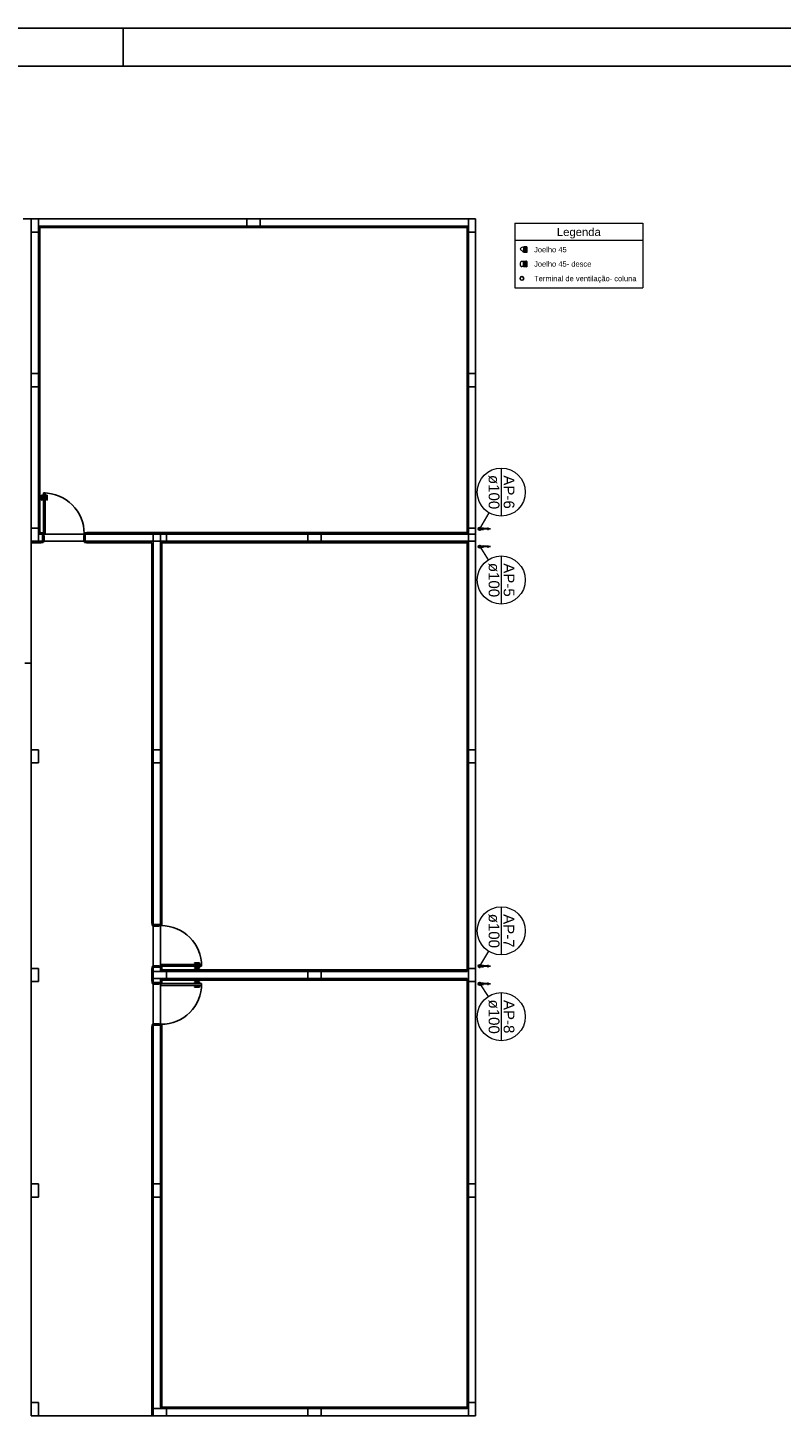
# Model space of a CAD drawing. Header units: millimetres. Extents: x 0 to 354, y 0 to 59.
# Tile 33 of 84: x 135 to 154, y 23 to 59. Entities that reach past the tile are written whole.
import ezdxf

# ---------------------------------------------------------------- set-up
doc = ezdxf.new("R2010")
doc.units = ezdxf.units.MM
for name, color, linetype, lineweight in [('AP-Colunas', 196, 'Continuous', 30), ('AP-Conexões', 196, 'Continuous', 20), ('AP-Indicação coluna', 2, 'Continuous', 20), ('AP-Sentido tubo', 196, 'Continuous', 20), ('AP-Textos coluna', 2, 'Continuous', 20), ('AP-Tubos', 196, 'Continuous', 30), ('DI-Níveis', 2, 'Continuous', 20), ('DI-Textos', 2, 'Continuous', 20), ('DI-Títulos', 3, 'Continuous', 30), ('Simbolos', 3, 'Continuous', 20), ('Simbolos_int', 1, 'Continuous', 5)]:
    doc.layers.add(name, color=color, linetype=linetype, lineweight=lineweight)
doc.styles.add('Arial', font='arial.ttf')
doc.styles.get("Standard").update_dxf_attribs({"font": 'arial.ttf'})
doc.dimstyles.get("Standard").update_dxf_attribs({"dimtxt": 0.18, "dimasz": 0.18, "dimexe": 0.18, "dimexo": 0.0625, "dimgap": 0.09, "dimtad": 0, "dimtih": 1, "dimtoh": 1, "dimdec": 4, "dimzin": 0, "dimdsep": 46, "dimtxsty": 'Standard', "dimcen": 0.09, "dimadec": 0, "dimazin": 0, "dimtfac": 1, "dimtdec": 4, "dimtofl": 0, "dimtmove": 0, "dimatfit": 3, "dimfxl": 1, "dimtolj": 1, "dimtzin": 0, "dimarcsym": 0})

msp = doc.modelspace()

# ---------------------------------------------------------------- linework, layer by layer
at = {"color": 1}
for p, q in [((137.1, 58.4), (137.1, 59.4)), ((134.477, 54.3922), (134.69, 54.3922)), ((134.877, 54.3922), (134.69, 54.3922)), ((134.69, 54.3922), (134.69, 54.0462)), ((134.877, 54.0462), (134.877, 54.3922)), ((140.344, 54.3922), (134.877, 54.3922)), ((134.877, 54.3922), (134.877, 54.2062)), ((140.69, 54.3922), (140.344, 54.3922)), ((140.344, 54.3922), (140.344, 54.2062)), ((140.344, 54.2062), (140.344, 54.3922)), ((140.69, 54.2062), (140.69, 54.3922)), ((146.157, 54.3922), (140.69, 54.3922)), ((140.69, 54.3922), (140.69, 54.2062)), ((146.344, 54.3922), (146.157, 54.3922)), ((146.157, 54.3922), (146.157, 54.0462)), ((146.157, 54.2062), (146.157, 54.3922)), ((146.344, 54.0462), (146.344, 54.3922)), ((134.69, 54.0462), (134.877, 54.0462)), ((134.69, 54.0462), (134.69, 50.3392)), ((134.877, 54.0462), (134.69, 54.0462)), ((134.877, 54.2062), (140.344, 54.2062)), ((134.877, 54.2062), (134.877, 46.1262)), ((134.877, 50.3392), (134.877, 54.0462)), ((134.89, 54.1922), (134.89, 46.1392)), ((146.144, 54.1922), (134.89, 54.1922)), ((134.917, 46.1662), (134.917, 54.1662)), ((134.917, 54.1662), (146.117, 54.1662)), ((140.344, 54.2062), (140.69, 54.2062)), ((140.69, 54.2062), (140.344, 54.2062)), ((146.157, 54.2062), (140.69, 54.2062)), ((146.117, 54.1662), (146.117, 46.1662)), ((146.144, 46.1392), (146.144, 54.1922)), ((146.157, 46.1262), (146.157, 54.2062)), ((146.157, 54.0462), (146.344, 54.0462)), ((146.344, 54.0462), (146.157, 54.0462)), ((146.157, 54.0462), (146.157, 50.3392)), ((146.344, 50.3392), (146.344, 54.0462)), ((134.877, 50.3392), (134.69, 50.3392)), ((134.69, 50.3392), (134.69, 49.9922)), ((134.69, 50.3392), (134.877, 50.3392)), ((134.877, 49.9922), (134.877, 50.3392)), ((146.344, 50.3392), (146.157, 50.3392)), ((146.157, 50.3392), (146.157, 49.9922)), ((146.157, 50.3392), (146.344, 50.3392)), ((146.344, 49.9922), (146.344, 50.3392)), ((134.69, 49.9922), (134.877, 49.9922)), ((134.69, 49.9922), (134.69, 46.2862)), ((134.877, 49.9922), (134.69, 49.9922)), ((134.877, 46.2862), (134.877, 49.9922)), ((146.157, 49.9922), (146.344, 49.9922)), ((146.344, 49.9922), (146.157, 49.9922)), ((146.157, 49.9922), (146.157, 46.2862)), ((146.344, 46.2862), (146.344, 49.9922)), ((134.961, 47.0182), (134.961, 47.1502)), ((134.961, 47.1502), (135.004, 47.1502)), ((134.974, 47.0182), (134.961, 47.0182)), ((135.004, 47.1232), (134.974, 47.1232)), ((134.974, 47.1232), (134.974, 47.0182)), ((135.01, 47.1652), (135.004, 47.1652)), ((135.004, 47.1652), (135.004, 47.1372)), ((135.004, 47.1372), (135.004, 47.1092)), ((135.004, 47.1092), (135.01, 47.1092)), ((135.01, 47.2062), (135.057, 47.2062)), ((135.01, 46.1392), (135.01, 47.2062)), ((135.057, 47.2062), (135.057, 46.1392)), ((135.057, 47.1652), (135.064, 47.1652)), ((135.064, 47.1092), (135.057, 47.1092)), ((135.064, 47.1652), (135.064, 47.1372)), ((135.106, 47.1502), (135.064, 47.1502)), ((135.064, 47.1372), (135.064, 47.1092)), ((135.064, 47.1232), (135.094, 47.1232)), ((135.094, 47.1232), (135.094, 47.0182)), ((135.094, 47.0182), (135.106, 47.0182)), ((135.106, 47.0182), (135.106, 47.1502)), ((134.877, 46.2862), (134.69, 46.2862)), ((134.69, 46.2862), (134.69, 45.9392)), ((134.69, 46.2862), (134.877, 46.2862)), ((134.877, 45.9392), (134.877, 46.2862)), ((146.344, 46.2862), (146.157, 46.2862)), ((146.157, 46.2862), (146.157, 45.9392)), ((146.157, 46.2862), (146.344, 46.2862)), ((146.344, 45.9392), (146.344, 46.2862)), ((134.69, 45.9392), (134.877, 45.9392)), ((134.69, 45.9392), (134.69, 45.8992)), ((134.69, 45.8992), (134.69, 40.4722)), ((134.95, 45.8992), (134.69, 45.8992)), ((134.984, 46.1262), (134.877, 46.1262)), ((134.877, 46.1262), (134.877, 45.9392)), ((134.877, 45.9392), (134.984, 45.9392)), ((134.89, 46.1392), (134.944, 46.1392)), ((134.944, 46.1662), (134.917, 46.1662)), ((134.944, 46.1592), (134.944, 46.1662)), ((134.944, 46.1592), (134.997, 46.1592)), ((134.944, 46.1392), (134.944, 46.1592)), ((134.944, 46.1262), (134.944, 46.1392)), ((134.997, 46.1392), (134.944, 46.1392)), ((134.95, 45.9392), (134.95, 45.9262)), ((134.95, 45.9262), (135.004, 45.9262)), ((134.95, 45.9062), (134.95, 45.9262)), ((134.95, 45.9062), (134.95, 45.8992)), ((135.004, 45.9062), (134.95, 45.9062)), ((134.984, 45.9262), (134.984, 46.1392)), ((134.997, 46.1592), (134.997, 46.1392)), ((134.997, 46.1392), (135.01, 46.1392)), ((135.004, 45.9262), (135.004, 45.9062)), ((135.024, 45.9262), (135.004, 45.9262)), ((135.057, 46.1392), (135.01, 46.1392)), ((135.01, 46.1392), (135.01, 46.0922)), ((135.01, 46.1262), (136.077, 46.1262)), ((135.01, 46.0922), (135.024, 46.0922)), ((135.024, 46.0922), (135.024, 45.9262)), ((135.024, 45.9392), (136.064, 45.9392)), ((136.064, 46.0922), (136.077, 46.0922)), ((136.064, 45.9262), (136.064, 46.0922)), ((136.084, 45.9262), (136.064, 45.9262)), ((136.077, 46.1392), (136.09, 46.1392)), ((136.077, 46.0922), (136.077, 46.1392)), ((136.084, 45.9262), (136.137, 45.9262)), ((136.084, 45.9062), (136.084, 45.9262)), ((136.137, 45.9062), (136.084, 45.9062)), ((136.09, 46.1392), (136.09, 46.1592)), ((136.09, 46.1592), (136.144, 46.1592)), ((136.144, 46.1392), (136.09, 46.1392)), ((136.104, 46.1392), (136.104, 45.9262)), ((138.077, 46.1262), (136.104, 46.1262)), ((136.104, 45.9392), (137.89, 45.9392)), ((136.137, 45.9392), (136.137, 45.9262)), ((136.137, 45.9262), (136.137, 45.9062)), ((136.137, 45.9062), (136.137, 45.8992)), ((137.85, 45.8992), (136.137, 45.8992)), ((146.117, 46.1662), (136.144, 46.1662)), ((136.144, 46.1662), (136.144, 46.1592)), ((136.144, 46.1592), (136.144, 46.1392)), ((136.144, 46.1392), (136.144, 46.1262)), ((136.144, 46.1392), (146.144, 46.1392)), ((137.85, 35.9192), (137.85, 45.8992)), ((138.237, 46.1262), (137.89, 46.1262)), ((137.89, 46.1262), (137.89, 45.9392)), ((137.89, 45.9392), (138.237, 45.9392)), ((137.89, 45.9392), (137.89, 40.4722)), ((138.077, 46.1262), (142.29, 46.1262)), ((138.077, 46.1262), (138.077, 40.4722)), ((142.29, 45.9392), (138.077, 45.9392)), ((138.09, 45.9262), (138.09, 35.9262)), ((146.144, 45.9262), (138.09, 45.9262)), ((138.117, 35.9262), (138.117, 45.8992)), ((138.117, 45.8992), (146.117, 45.8992)), ((138.237, 45.9392), (138.237, 46.1262)), ((141.944, 46.1262), (138.237, 46.1262)), ((138.237, 46.1262), (138.237, 45.9392)), ((138.237, 45.9392), (141.944, 45.9392)), ((142.29, 46.1262), (141.944, 46.1262)), ((141.944, 46.1262), (141.944, 45.9392)), ((141.944, 45.9392), (141.944, 46.1262)), ((141.944, 45.9392), (142.29, 45.9392)), ((142.29, 45.9392), (142.29, 46.1262)), ((142.29, 46.1262), (142.29, 45.9392)), ((146.344, 46.1262), (142.29, 46.1262)), ((142.29, 45.9392), (146.157, 45.9392)), ((146.117, 45.8992), (146.117, 34.6992)), ((146.144, 34.6722), (146.144, 45.9262)), ((146.157, 45.9392), (146.344, 45.9392)), ((146.157, 45.9392), (146.157, 40.4722)), ((146.344, 40.4722), (146.344, 46.1262)), ((134.69, 42.7392), (134.517, 42.7392)), ((134.877, 40.4722), (134.69, 40.4722)), ((134.69, 40.4722), (134.69, 40.1262)), ((134.877, 40.1262), (134.877, 40.4722)), ((138.077, 40.4722), (137.89, 40.4722)), ((137.89, 40.4722), (137.89, 40.1262)), ((137.89, 40.4722), (138.077, 40.4722)), ((138.077, 40.1262), (138.077, 40.4722)), ((138.077, 40.4722), (138.077, 40.1262)), ((146.344, 40.4722), (146.157, 40.4722)), ((146.157, 40.4722), (146.157, 40.1262)), ((146.157, 40.4722), (146.344, 40.4722)), ((146.157, 34.6592), (146.157, 40.4722)), ((146.344, 40.1262), (146.344, 40.4722)), ((134.69, 40.1262), (134.877, 40.1262)), ((134.69, 40.1262), (134.69, 34.7392)), ((137.89, 40.1262), (138.077, 40.1262)), ((137.89, 40.1262), (137.89, 35.8862)), ((138.077, 40.1262), (137.89, 40.1262)), ((138.077, 35.8862), (138.077, 40.1262)), ((146.157, 40.1262), (146.344, 40.1262)), ((146.344, 40.1262), (146.157, 40.1262)), ((146.157, 40.1262), (146.157, 34.7392)), ((146.344, 34.7392), (146.344, 40.1262)), ((137.857, 35.9192), (137.85, 35.9192)), ((137.857, 35.9192), (137.857, 35.8662)), ((137.877, 35.9192), (137.857, 35.9192)), ((137.857, 35.8662), (137.877, 35.8662)), ((137.89, 35.9192), (137.877, 35.9192)), ((137.877, 35.8662), (137.877, 35.9192)), ((138.09, 35.8862), (137.877, 35.8862)), ((137.877, 35.8662), (137.877, 35.8462)), ((137.877, 35.8462), (138.044, 35.8462)), ((137.89, 35.8462), (137.89, 34.8062)), ((138.044, 35.8462), (138.044, 35.8592)), ((138.044, 35.8592), (138.09, 35.8592)), ((138.077, 35.9262), (138.09, 35.9262)), ((138.077, 35.8592), (138.077, 34.7922)), ((138.11, 35.9262), (138.09, 35.9262)), ((138.09, 35.9262), (138.09, 35.8722)), ((138.09, 35.8722), (138.11, 35.8722)), ((138.09, 35.8592), (138.09, 35.8722)), ((138.11, 35.9262), (138.117, 35.9262)), ((138.11, 35.8722), (138.11, 35.9262)), ((138.969, 34.8762), (138.969, 34.8882)), ((138.969, 34.8882), (139.101, 34.8882)), ((139.101, 34.8882), (139.101, 34.8462)), ((134.877, 34.7392), (134.69, 34.7392)), ((134.69, 34.7392), (134.69, 34.3922)), ((134.877, 34.3922), (134.877, 34.7392)), ((137.85, 34.3992), (137.85, 34.7322)), ((137.857, 34.7322), (137.85, 34.7322)), ((137.857, 34.7862), (137.857, 34.7322)), ((137.877, 34.7862), (137.857, 34.7862)), ((137.857, 34.7322), (137.877, 34.7322)), ((137.877, 34.8062), (137.877, 34.7862)), ((138.044, 34.8062), (137.877, 34.8062)), ((137.877, 34.7322), (137.877, 34.7862)), ((137.877, 34.7662), (138.09, 34.7662)), ((137.89, 34.7322), (137.877, 34.7322)), ((137.89, 34.7662), (137.89, 34.6592)), ((138.237, 34.6592), (137.89, 34.6592)), ((137.89, 34.6592), (137.89, 34.4722)), ((137.89, 34.6592), (138.077, 34.6592)), ((138.044, 34.7922), (138.044, 34.8062)), ((138.09, 34.7922), (138.044, 34.7922)), ((138.077, 34.6592), (138.077, 34.7662)), ((138.09, 34.7262), (138.077, 34.7262)), ((138.077, 34.6592), (142.29, 34.6592)), ((138.09, 34.8392), (138.09, 34.7922)), ((139.157, 34.8392), (138.09, 34.8392)), ((138.09, 34.7922), (139.157, 34.7922)), ((138.09, 34.7792), (138.09, 34.7922)), ((138.11, 34.7792), (138.09, 34.7792)), ((138.09, 34.7792), (138.09, 34.7262)), ((138.09, 34.7262), (138.09, 34.6722)), ((138.09, 34.7262), (138.11, 34.7262)), ((138.09, 34.6722), (146.144, 34.6722)), ((138.11, 34.7262), (138.11, 34.7792)), ((138.117, 34.7262), (138.11, 34.7262)), ((138.117, 34.6992), (138.117, 34.7262)), ((146.117, 34.6992), (138.117, 34.6992)), ((138.237, 34.4722), (138.237, 34.6592)), ((141.944, 34.6592), (138.237, 34.6592)), ((138.237, 34.6592), (138.237, 34.4722)), ((139.075, 34.8762), (138.969, 34.8762)), ((139.075, 34.7562), (138.969, 34.7562)), ((138.969, 34.7562), (138.969, 34.7432)), ((138.969, 34.7432), (139.101, 34.7432)), ((139.06, 34.8462), (139.06, 34.8392)), ((139.088, 34.8462), (139.06, 34.8462)), ((139.06, 34.7852), (139.06, 34.7922)), ((139.088, 34.7852), (139.06, 34.7852)), ((139.075, 34.8462), (139.075, 34.8762)), ((139.075, 34.7852), (139.075, 34.7562)), ((139.116, 34.8462), (139.088, 34.8462)), ((139.116, 34.7852), (139.088, 34.7852)), ((139.101, 34.7432), (139.101, 34.7852)), ((139.116, 34.8392), (139.116, 34.8462)), ((139.116, 34.7922), (139.116, 34.7852)), ((139.157, 34.7922), (139.157, 34.8392)), ((142.29, 34.6592), (141.944, 34.6592)), ((141.944, 34.6592), (141.944, 34.4722)), ((141.944, 34.4722), (141.944, 34.6592)), ((142.29, 34.4722), (142.29, 34.6592)), ((146.117, 34.6592), (142.29, 34.6592)), ((142.29, 34.6592), (142.29, 34.4722)), ((146.144, 34.6592), (146.157, 34.6592)), ((146.344, 34.7392), (146.157, 34.7392)), ((146.157, 34.7392), (146.157, 34.3922)), ((146.157, 34.7392), (146.344, 34.7392)), ((146.157, 34.4722), (146.157, 34.6592)), ((146.344, 34.3922), (146.344, 34.7392)), ((134.69, 34.3922), (134.877, 34.3922)), ((134.69, 34.3922), (134.69, 29.0862)), ((137.857, 34.3992), (137.85, 34.3992)), ((137.857, 34.3992), (137.877, 34.3992)), ((137.857, 34.3462), (137.857, 34.3992)), ((137.877, 34.3462), (137.857, 34.3462)), ((137.89, 34.3992), (137.877, 34.3992)), ((137.877, 34.3992), (137.877, 34.3462)), ((137.877, 34.3662), (138.09, 34.3662)), ((137.877, 34.3262), (137.877, 34.3462)), ((138.044, 34.3262), (137.877, 34.3262)), ((137.89, 34.4722), (138.237, 34.4722)), ((137.89, 34.4722), (137.89, 34.3662)), ((138.077, 34.4722), (137.89, 34.4722)), ((137.89, 34.3262), (137.89, 33.2862)), ((138.044, 34.3392), (138.044, 34.3262)), ((138.09, 34.3392), (138.044, 34.3392)), ((138.077, 34.3662), (138.077, 34.4722)), ((142.29, 34.4722), (138.077, 34.4722)), ((138.077, 34.4062), (138.09, 34.4062)), ((138.077, 34.3392), (138.077, 33.2722)), ((138.09, 34.4592), (138.09, 34.4062)), ((146.144, 34.4592), (138.09, 34.4592)), ((138.09, 34.4062), (138.11, 34.4062)), ((138.09, 34.3522), (138.09, 34.4062)), ((138.11, 34.3522), (138.09, 34.3522)), ((138.09, 34.3522), (138.09, 34.3392)), ((138.09, 34.3392), (139.157, 34.3392)), ((138.09, 34.2922), (138.09, 34.3392)), ((139.157, 34.2922), (138.09, 34.2922)), ((138.11, 34.4062), (138.117, 34.4062)), ((138.11, 34.4062), (138.11, 34.3522)), ((138.117, 34.4062), (138.117, 34.4322)), ((138.117, 34.4322), (146.117, 34.4322)), ((138.237, 34.4722), (141.944, 34.4722)), ((138.969, 34.3762), (138.969, 34.3882)), ((138.969, 34.3882), (139.101, 34.3882)), ((139.075, 34.3762), (138.969, 34.3762)), ((139.075, 34.2562), (138.969, 34.2562)), ((138.969, 34.2562), (138.969, 34.2432)), ((138.969, 34.2432), (139.101, 34.2432)), ((139.06, 34.3462), (139.06, 34.3392)), ((139.088, 34.3462), (139.06, 34.3462)), ((139.06, 34.2852), (139.06, 34.2922)), ((139.088, 34.2852), (139.06, 34.2852)), ((139.075, 34.3462), (139.075, 34.3762)), ((139.075, 34.2852), (139.075, 34.2562)), ((139.116, 34.3462), (139.088, 34.3462)), ((139.116, 34.2852), (139.088, 34.2852)), ((139.101, 34.3882), (139.101, 34.3462)), ((139.101, 34.2432), (139.101, 34.2852)), ((139.116, 34.3392), (139.116, 34.3462)), ((139.116, 34.2922), (139.116, 34.2852)), ((139.157, 34.3392), (139.157, 34.2922)), ((141.944, 34.4722), (142.29, 34.4722)), ((142.29, 34.4722), (146.117, 34.4722)), ((146.117, 34.4322), (146.117, 23.2322)), ((146.157, 34.4722), (146.144, 34.4722)), ((146.144, 23.2062), (146.144, 34.4592)), ((146.157, 23.1922), (146.157, 34.4722)), ((146.157, 34.3922), (146.344, 34.3922)), ((146.344, 34.3922), (146.157, 34.3922)), ((146.157, 34.3922), (146.157, 29.0862)), ((146.344, 29.0862), (146.344, 34.3922)), ((137.85, 23.0062), (137.85, 33.2122)), ((137.857, 33.2122), (137.85, 33.2122)), ((137.857, 33.2662), (137.877, 33.2662)), ((137.857, 33.2122), (137.857, 33.2662)), ((137.877, 33.2122), (137.857, 33.2122)), ((137.877, 33.2662), (137.877, 33.2862)), ((137.877, 33.2862), (138.044, 33.2862)), ((137.877, 33.2662), (137.877, 33.2122)), ((138.09, 33.2462), (137.877, 33.2462)), ((137.89, 33.2122), (137.877, 33.2122)), ((137.89, 33.2462), (137.89, 29.0862)), ((138.044, 33.2862), (138.044, 33.2722)), ((138.044, 33.2722), (138.09, 33.2722)), ((138.077, 29.0862), (138.077, 33.2462)), ((138.09, 33.2062), (138.077, 33.2062)), ((138.09, 33.2722), (138.09, 33.2592)), ((138.09, 33.2592), (138.11, 33.2592)), ((138.09, 33.2062), (138.09, 33.2592)), ((138.09, 33.2062), (138.09, 23.2062)), ((138.11, 33.2062), (138.09, 33.2062)), ((138.11, 33.2592), (138.11, 33.2062)), ((138.117, 33.2062), (138.11, 33.2062)), ((138.117, 23.2322), (138.117, 33.2062)), ((134.877, 29.0862), (134.69, 29.0862)), ((134.69, 29.0862), (134.69, 28.7392)), ((134.877, 28.7392), (134.877, 29.0862)), ((138.077, 29.0862), (137.89, 29.0862)), ((137.89, 29.0862), (137.89, 28.7392)), ((137.89, 29.0862), (138.077, 29.0862)), ((138.077, 28.7392), (138.077, 29.0862)), ((138.077, 29.0862), (138.077, 28.7392)), ((146.344, 29.0862), (146.157, 29.0862)), ((146.157, 29.0862), (146.157, 28.7392)), ((146.157, 29.0862), (146.344, 29.0862)), ((146.344, 28.7392), (146.344, 29.0862)), ((134.69, 28.7392), (134.877, 28.7392)), ((134.69, 28.7392), (134.69, 23.3522)), ((137.89, 28.7392), (138.077, 28.7392)), ((137.89, 28.7392), (137.89, 23.1922)), ((138.077, 28.7392), (137.89, 28.7392)), ((138.077, 23.2322), (138.077, 28.7392)), ((146.157, 28.7392), (146.344, 28.7392)), ((146.344, 28.7392), (146.157, 28.7392)), ((146.157, 28.7392), (146.157, 23.3522)), ((146.344, 23.3522), (146.344, 28.7392)), ((134.877, 23.3522), (134.69, 23.3522)), ((134.69, 23.3522), (134.69, 23.0062)), ((134.877, 23.0062), (134.877, 23.3522)), ((138.237, 23.1922), (137.89, 23.1922)), ((137.89, 23.1922), (137.89, 23.0062)), ((137.89, 23.1922), (138.077, 23.1922)), ((138.077, 23.2062), (138.077, 23.1922)), ((138.077, 23.1922), (142.29, 23.1922)), ((138.09, 23.2062), (146.144, 23.2062)), ((146.117, 23.2322), (138.117, 23.2322)), ((138.237, 23.0062), (138.237, 23.1922)), ((141.944, 23.1922), (138.237, 23.1922)), ((138.237, 23.1922), (138.237, 23.0062)), ((142.29, 23.1922), (141.944, 23.1922)), ((141.944, 23.1922), (141.944, 23.0062)), ((141.944, 23.0062), (141.944, 23.1922)), ((142.29, 23.0062), (142.29, 23.1922)), ((146.117, 23.1922), (142.29, 23.1922)), ((142.29, 23.1922), (142.29, 23.0062)), ((146.144, 23.1922), (146.157, 23.1922)), ((146.344, 23.3522), (146.157, 23.3522)), ((146.157, 23.3522), (146.157, 23.0062)), ((146.157, 23.3522), (146.344, 23.3522)), ((146.157, 23.0062), (146.157, 23.1922)), ((146.344, 23.0062), (146.344, 23.3522)), ((134.69, 23.0062), (134.877, 23.0062)), ((134.877, 23.0062), (137.85, 23.0062)), ((137.89, 23.0062), (137.85, 23.0062)), ((137.89, 23.0062), (138.237, 23.0062)), ((138.237, 23.0062), (141.944, 23.0062)), ((141.944, 23.0062), (142.29, 23.0062)), ((142.29, 23.0062), (146.157, 23.0062)), ((146.157, 23.0062), (146.344, 23.0062))]:
    msp.add_line(p, q, dxfattribs=at)
at = {"color": 2}
msp.add_lwpolyline([(90, 59.4), (90, 0), (174.1, 0), (174.1, 59.4)], close=True, dxfattribs=at)
at = {"color": 6}
msp.add_lwpolyline([(92.5, 58.4), (92.5, 1), (173.1, 1), (173.1, 58.4)], close=True, dxfattribs=at)
msp.add_circle((147.5566, 52.8329), 0.0473)
at = {"color": 1}
for centre, start, end in [((135.01, 46.1402), 359.9678, 89.968), ((138.091, 34.7922), 0.0322, 90.032), ((138.091, 34.3392), 269.968, 359.9678)]:
    msp.add_arc(centre, 1.0667, start, end, dxfattribs=at)
at = {"layer": 'AP-Colunas', "linetype": 'Continuous'}
for p, q in [((146.4506, 46.2659), (146.5173, 46.2659)), ((146.5173, 46.2991), (146.5173, 46.2324)), ((146.4507, 45.7992), (146.5173, 45.7992)), ((146.5173, 45.8328), (146.5173, 45.7661)), ((146.4506, 34.799), (146.5173, 34.799)), ((146.5173, 34.8321), (146.5173, 34.7655)), ((146.4506, 34.3322), (146.5173, 34.3322)), ((146.5173, 34.3656), (146.5173, 34.299))]:
    msp.add_line(p, q, dxfattribs=at)
for centre in [(146.4506, 46.2659), (146.4507, 45.7992), (146.4506, 34.799), (146.4506, 34.3322)]:
    msp.add_circle(centre, 0.0333, dxfattribs=at)
at = {"layer": 'AP-Conexões', "linetype": 'Continuous'}
for p, q in [((146.6639, 46.2991), (146.6639, 46.2324)), ((146.7306, 46.2659), (146.6639, 46.2659)), ((146.6639, 45.8328), (146.6639, 45.7661)), ((146.7306, 45.7992), (146.6639, 45.7992)), ((146.6639, 34.8321), (146.6639, 34.7655)), ((146.7306, 34.799), (146.6639, 34.799)), ((146.6639, 34.3656), (146.6639, 34.299)), ((146.7306, 34.3322), (146.6639, 34.3322))]:
    msp.add_line(p, q, dxfattribs=at)
at = {"layer": 'AP-Indicação coluna'}
for p, q in [((147.0163, 47.8592), (147.0163, 46.5992)), ((146.4506, 46.2659), (146.6972, 46.6859)), ((146.4507, 45.7992), (146.6744, 45.4531)), ((147.0164, 45.554), (147.0164, 44.294)), ((147.0163, 36.3528), (147.0163, 35.0928)), ((146.4506, 34.799), (146.6873, 35.1856)), ((146.4506, 34.3322), (146.6702, 33.9982)), ((147.0163, 34.1018), (147.0163, 32.8418))]:
    msp.add_line(p, q, dxfattribs=at)
for centre in [(147.0163, 47.2292), (147.0164, 44.924), (147.0163, 35.7228), (147.0163, 33.4718)]:
    msp.add_circle(centre, 0.63, dxfattribs=at)
at = {"layer": 'AP-Tubos'}
for p, q in [((146.6639, 46.2659), (146.5173, 46.2659)), ((146.6639, 45.7992), (146.5173, 45.7992)), ((146.6639, 34.799), (146.5173, 34.799)), ((146.6639, 34.3322), (146.5173, 34.3322))]:
    msp.add_line(p, q, dxfattribs=at)
at = {"layer": 'DI-Níveis', "linetype": 'Continuous'}
for p, q in [((147.368, 54.2802), (150.7311, 54.2802)), ((147.368, 54.2802), (147.368, 52.5858)), ((150.7311, 54.2802), (150.7311, 52.5858)), ((147.368, 53.833), (150.7311, 53.833)), ((147.368, 52.5858), (150.7311, 52.5858))]:
    msp.add_line(p, q, dxfattribs=at)
at = {"layer": 'Simbolos'}
for p, q in [((147.5212, 53.6169), (147.5092, 53.6039)), ((147.6032, 53.6559), (147.5992, 53.6559)), ((147.5992, 53.6539), (147.5992, 53.6559)), ((147.6032, 53.6539), (147.6032, 53.6559)), ((147.6122, 53.6539), (147.6032, 53.6539)), ((147.6032, 53.6539), (147.6032, 53.5859)), ((147.6152, 53.6569), (147.6122, 53.6539)), ((147.6412, 53.6569), (147.6152, 53.6569)), ((147.6572, 53.6569), (147.6412, 53.6569)), ((147.6592, 53.6619), (147.6592, 53.6579)), ((147.6732, 53.6629), (147.6602, 53.6629)), ((147.6742, 53.6619), (147.6752, 53.6579)), ((147.6822, 53.6569), (147.6762, 53.6569)), ((147.6822, 53.6569), (147.6822, 53.5149)), ((147.5997, 53.2774), (147.5567, 53.2774)), ((147.5997, 53.2774), (147.5997, 53.2794)), ((147.6037, 53.2794), (147.5997, 53.2794)), ((147.6037, 53.2774), (147.6037, 53.2794)), ((147.6117, 53.2774), (147.6037, 53.2774)), ((147.6112, 53.5159), (147.6042, 53.5089)), ((147.6147, 53.2804), (147.6117, 53.2774)), ((147.6152, 53.5149), (147.6142, 53.5159)), ((147.6407, 53.2804), (147.6147, 53.2804)), ((147.6412, 53.5149), (147.6152, 53.5149)), ((147.6417, 53.2804), (147.6407, 53.2804)), ((147.6572, 53.5149), (147.6412, 53.5149)), ((147.6577, 53.2804), (147.6417, 53.2804)), ((147.6597, 53.2854), (147.6587, 53.2814)), ((147.6592, 53.5099), (147.6592, 53.5139)), ((147.6732, 53.5089), (147.6602, 53.5089)), ((147.6727, 53.2864), (147.6607, 53.2864)), ((147.6742, 53.5099), (147.6752, 53.5139)), ((147.6747, 53.2854), (147.6757, 53.2814)), ((147.6822, 53.5149), (147.6762, 53.5149)), ((147.6827, 53.2804), (147.6767, 53.2804)), ((147.6827, 53.2804), (147.6827, 53.1384)), ((147.5997, 53.1414), (147.5567, 53.1414)), ((147.5997, 53.1414), (147.5997, 53.1394)), ((147.6037, 53.1394), (147.5997, 53.1394)), ((147.6117, 53.1414), (147.6037, 53.1414)), ((147.6037, 53.1414), (147.6037, 53.1394)), ((147.6147, 53.1384), (147.6117, 53.1414)), ((147.6407, 53.1384), (147.6147, 53.1384)), ((147.6417, 53.1384), (147.6407, 53.1384)), ((147.6577, 53.1384), (147.6417, 53.1384)), ((147.6597, 53.1334), (147.6587, 53.1374)), ((147.6727, 53.1324), (147.6607, 53.1324)), ((147.6747, 53.1334), (147.6757, 53.1374)), ((147.6827, 53.1384), (147.6767, 53.1384))]:
    msp.add_line(p, q, dxfattribs=at)
for centre, radius, start, end in [((147.6132, 53.5249), 0.1296, 96.0987, 135), ((147.6572, 53.6579), 0.00133, 270, 355), ((147.6602, 53.6619), 0.00133, 90, 175), ((147.6732, 53.6619), 0.00133, 15, 90), ((147.6762, 53.6579), 0.00133, 195, 270), ((147.5807, 53.2164), 0.0711, 144.736, 163.675), ((147.5657, 53.2264), 0.053, 120.361, 144.736), ((147.5567, 53.2424), 0.0344, 90, 120.361), ((147.6132, 53.5139), 0.002, 45, 135), ((147.6572, 53.5139), 0.00133, 5, 90), ((147.6577, 53.2814), 0.00133, 270, 355), ((147.6602, 53.5099), 0.00133, 185, 270), ((147.6607, 53.2854), 0.00133, 90, 175), ((147.6727, 53.2854), 0.00133, 15, 90), ((147.6732, 53.5099), 0.00133, 270, 345), ((147.6762, 53.5139), 0.00133, 90, 165), ((147.6767, 53.2814), 0.00133, 195, 270), ((147.6047, 53.2094), 0.0955, 163.675, 180), ((147.6047, 53.2094), 0.0955, 180, 196.325), ((147.5807, 53.2024), 0.0711, 196.325, 215.264), ((147.5657, 53.1924), 0.053, 215.264, 239.639), ((147.5567, 53.1764), 0.0344, 239.639, 270), ((147.6577, 53.1374), 0.00133, 5, 90), ((147.6607, 53.1334), 0.00133, 185, 270), ((147.6727, 53.1334), 0.00133, 270, 345), ((147.6767, 53.1374), 0.00133, 90, 165)]:
    msp.add_arc(centre, radius, start, end, dxfattribs=at)
at = {"layer": 'Simbolos_int'}
for p, q in [((147.5992, 53.6559), (147.5992, 53.5859)), ((147.6032, 53.6559), (147.6032, 53.5859)), ((147.6122, 53.6539), (147.6122, 53.5159)), ((147.6412, 53.6569), (147.6412, 53.5149)), ((147.6592, 53.6569), (147.6592, 53.5149)), ((147.6752, 53.6569), (147.6752, 53.5149)), ((147.6042, 53.5089), (147.5092, 53.6039)), ((147.5992, 53.5139), (147.5992, 53.5859)), ((147.5997, 53.1414), (147.5997, 53.2774)), ((147.6032, 53.5149), (147.6032, 53.5859)), ((147.6032, 53.5109), (147.6032, 53.5859)), ((147.6037, 53.1414), (147.6037, 53.2774)), ((147.6117, 53.1414), (147.6117, 53.2774)), ((147.6417, 53.1384), (147.6417, 53.2804)), ((147.6587, 53.2804), (147.6587, 53.1384)), ((147.6757, 53.2804), (147.6757, 53.1384))]:
    msp.add_line(p, q, dxfattribs=at)

# ---------------------------------------------------------------- texts
at = {"layer": 'AP-Textos coluna', "char_height": 0.2824, "width": 1.35552, "attachment_point": 8, "rotation": 270, "line_spacing_factor": 0.798, "style": 'Arial'}
for s, insert in [('ø100', (146.6772, 47.2292)), ('AP-6', (147.0732, 47.2292)), ('ø100', (146.6772, 44.9237)), ('AP-5', (147.0732, 44.9237)), ('ø100', (146.6772, 35.7227)), ('AP-7', (147.0732, 35.7227)), ('ø100', (146.6772, 33.4715)), ('AP-8', (147.0732, 33.4715))]:
    msp.add_mtext(s, dxfattribs=dict(at, insert=insert))
at = {"layer": 'DI-Textos', "char_height": 0.1412, "attachment_point": 7, "line_spacing_factor": 0.798, "style": 'Arial'}
for s, insert, width in [('Joelho 45', (147.8759, 53.5151), 1.52496), ('Joelho 45- desce', (147.8759, 53.1391), 2.71104), ('Terminal de ventilação- coluna', (147.8759, 52.7155), 5.0832)]:
    msp.add_mtext(s, dxfattribs=dict(at, insert=insert, width=width))
at = {"layer": 'DI-Títulos', "insert": (149.0499, 53.8805), "char_height": 0.2118, "width": 1.77912, "attachment_point": 8, "line_spacing_factor": 0.798, "style": 'Arial'}
msp.add_mtext('Legenda', dxfattribs=at)

# ---------------------------------------------------------------- leaders
at = {"layer": 'AP-Sentido tubo'}
for points in [[(146.4494, 46.2659), (146.7318, 46.2659)], [(146.4494, 45.7992), (146.7318, 45.7992)], [(146.4494, 34.799), (146.7318, 34.799)], [(146.4494, 34.3322), (146.7318, 34.3322)]]:
    msp.add_leader(points, dimstyle='Standard', override={"dimasz": 0.1, "dimldrblk": 'CLOSED'}, dxfattribs=at)

doc.saveas('drawing.dxf')
